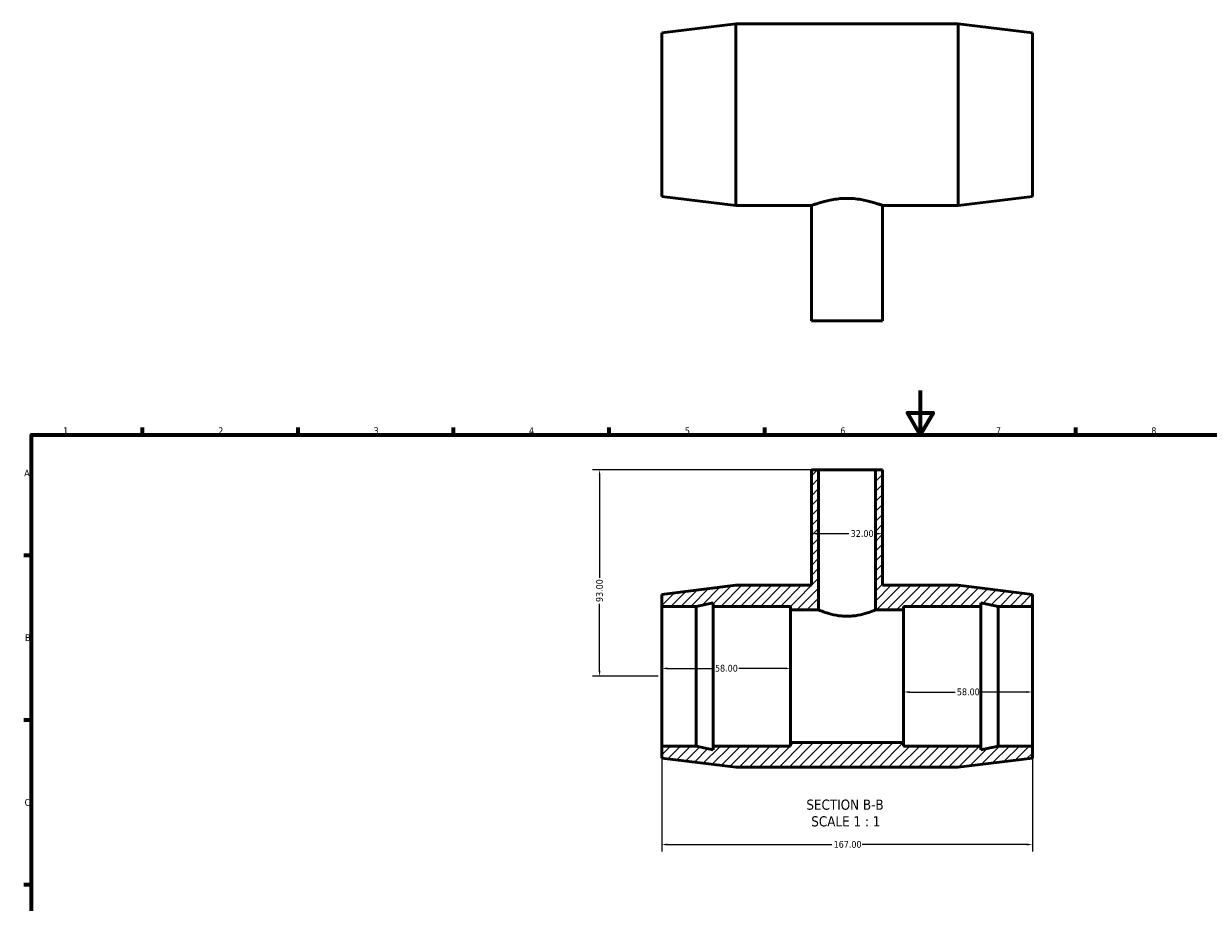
# Model space of a CAD drawing. Header units: millimetres. Extents: x 0 to 894, y -32 to 759.
# Tile 2 of 3: x 17 to 550, y 363 to 759. Entities that reach past the tile are written whole.
import ezdxf

# ---------------------------------------------------------------- set-up
doc = ezdxf.new("R2010")
doc.units = ezdxf.units.MM
for name, color, linetype, lineweight in [('Border (ANSI)', 7, 'Continuous', 70), ('Dimension (ANSI)', 7, 'Continuous', 25), ('Hatch (ANSI)', 7, 'Continuous', 18), ('Symbol (ANSI)', 7, 'Continuous', 25), ('Visible (ANSI)', 7, 'Continuous', 50)]:
    doc.layers.add(name, color=color, linetype=linetype, lineweight=lineweight)
doc.styles.add('Label Text (ANSI)', font='tahoma.ttf')
doc.styles.add('Note Text (ANSI)', font='tahoma.ttf')
doc.dimstyles.new('Default - mm (ANSI)', dxfattribs={"dimtxt": 3.048, "dimasz": 2.5, "dimexe": 3.175, "dimexo": 1.6002, "dimgap": 0.8, "dimtad": 0, "dimtoh": 1, "dimrnd": 1e-08, "dimzin": 4, "dimdsep": 46, "dimtxsty": 'Note Text (ANSI)', "dimcen": 0.09, "dimdle": 10, "dimclrd": 256, "dimclre": 256, "dimclrt": 230, "dimadec": 1, "dimazin": 1, "dimtfac": 1, "dimtofl": 0, "dimtmove": 0, "dimatfit": 3, "dimfxl": 1, "dimtolj": 1, "dimtzin": 4, "dimlwd": -1, "dimlwe": -1, "dimarcsym": 0})

# ---------------------------------------------------------------- blocks, each defined once
blk = doc.blocks.new('Borders Default Border')
at = {"layer": 'Border (ANSI)'}
for p, q in [((70.08, 574), (70.08, 577.45)), ((140.17, 574), (140.17, 577.45)), ((210.25, 574), (210.25, 577.45)), ((280.33, 574), (280.33, 577.45)), ((350.42, 574), (350.42, 577.45)), ((490.58, 574), (490.58, 577.45)), ((20, 519.75), (16.55, 519.75)), ((20, 445.5), (16.55, 445.5)), ((20, 371.25), (16.55, 371.25))]:
    blk.add_line(p, q, dxfattribs=at)
at = {"layer": 'Border (ANSI)', "flags": 128}
for points in [[(420.5, 594), (420.5, 574), (414.73, 584), (426.27, 584), (420.5, 574)], [(20, 20), (20, 574), (821, 574), (821, 20), (20, 20)]]:
    blk.add_lwpolyline(points, dxfattribs=at)
at = {"layer": 'Border (ANSI)', "color": 230, "true_color": 0xff0080, "char_height": 3.05, "attachment_point": 7, "style": 'Note Text (ANSI)'}
for s, insert in [('1', (34.35, 574.4)), ('2', (104.2, 574.4)), ('3', (174.26, 574.34)), ('4', (244.23, 574.4)), ('5', (314.48, 574.34)), ('6', (384.49, 574.34)), ('7', (454.6, 574.4)), ('8', (524.63, 574.33)), ('A', (16.78, 555.35)), ('B', (17.15, 481.1)), ('C', (16.95, 406.8))]:
    blk.add_mtext(s, dxfattribs=dict(at, insert=insert))
blk = doc.blocks.new('*D7')
at = {"layer": 'Defpoints', "color": 0, "transparency": 16777216}
for p in [(371.53, 529.52), (403.53, 529.52), (403.53, 529.52)]:
    blk.add_point(p, dxfattribs=at)
at = {"layer": 'Dimension (ANSI)', "transparency": 16777216}
for p, q in [((374.03, 529.52), (388.39, 529.52)), ((401.03, 529.52), (400.05, 529.52))]:
    blk.add_line(p, q, dxfattribs=at)
for points in [[(374.03, 529.93), (374.03, 529.1), (371.53, 529.52)], [(401.03, 529.93), (401.03, 529.1), (403.53, 529.52)]]:
    blk.add_solid(points, dxfattribs=at)
at = {"layer": 'Dimension (ANSI)', "color": 230, "true_color": 0xff0080, "transparency": 16777216, "insert": (389.19, 531.11), "char_height": 3.048, "attachment_point": 1, "style": 'Note Text (ANSI)'}
blk.add_mtext('\\A1;32.00', dxfattribs=at)
blk = doc.blocks.new('*D8')
at = {"layer": 'Defpoints', "color": 0, "transparency": 16777216}
for p in [(413.03, 465.25), (471.03, 465.25), (413.03, 458.14)]:
    blk.add_point(p, dxfattribs=at)
at = {"layer": 'Dimension (ANSI)', "transparency": 16777216}
for p, q in [((415.53, 458.14), (436.23, 458.14)), ((468.53, 458.14), (447.83, 458.14))]:
    blk.add_line(p, q, dxfattribs=at)
for points in [[(415.53, 458.56), (415.53, 457.72), (413.03, 458.14)], [(468.53, 458.56), (468.53, 457.72), (471.03, 458.14)]]:
    blk.add_solid(points, dxfattribs=at)
at = {"layer": 'Dimension (ANSI)', "color": 230, "true_color": 0xff0080, "transparency": 16777216, "insert": (437.03, 459.73), "char_height": 3.048, "attachment_point": 1, "style": 'Note Text (ANSI)'}
blk.add_mtext('\\A1;58.00', dxfattribs=at)
blk = doc.blocks.new('*D9')
at = {"layer": 'Defpoints', "color": 0, "transparency": 16777216}
for p in [(304.03, 433.75), (471.03, 433.75), (471.03, 389.38)]:
    blk.add_point(p, dxfattribs=at)
at = {"layer": 'Dimension (ANSI)', "transparency": 16777216}
for p, q in [((304.03, 432.15), (304.03, 386.21)), ((471.03, 432.15), (471.03, 386.21)), ((306.53, 389.38), (380.69, 389.38)), ((468.53, 389.38), (394.37, 389.38))]:
    blk.add_line(p, q, dxfattribs=at)
for points in [[(306.53, 389.8), (306.53, 388.96), (304.03, 389.38)], [(468.53, 389.8), (468.53, 388.96), (471.03, 389.38)]]:
    blk.add_solid(points, dxfattribs=at)
at = {"layer": 'Dimension (ANSI)', "color": 230, "true_color": 0xff0080, "transparency": 16777216, "insert": (381.49, 390.97), "char_height": 3.048, "attachment_point": 1, "style": 'Note Text (ANSI)'}
blk.add_mtext('\\A1;167.00', dxfattribs=at)
blk = doc.blocks.new('*D10')
at = {"layer": 'Defpoints', "color": 0, "transparency": 16777216}
for p in [(374.73, 558.25), (276.03, 465.25), (304.03, 465.25)]:
    blk.add_point(p, dxfattribs=at)
at = {"layer": 'Dimension (ANSI)', "transparency": 16777216}
for p, q in [((373.13, 558.25), (272.86, 558.25)), ((276.03, 555.75), (276.03, 509.61)), ((276.03, 467.75), (276.03, 497.89)), ((302.43, 465.25), (272.86, 465.25))]:
    blk.add_line(p, q, dxfattribs=at)
for points in [[(275.61, 555.75), (276.45, 555.75), (276.03, 558.25)], [(275.61, 467.75), (276.45, 467.75), (276.03, 465.25)]]:
    blk.add_solid(points, dxfattribs=at)
at = {"layer": 'Dimension (ANSI)', "color": 230, "true_color": 0xff0080, "transparency": 16777216, "insert": (274.44, 498.69), "char_height": 3.048, "attachment_point": 1, "rotation": 90, "style": 'Note Text (ANSI)'}
blk.add_mtext('\\A1;93.00', dxfattribs=at)
blk = doc.blocks.new('*D11')
at = {"layer": 'Defpoints', "color": 0, "transparency": 16777216}
for p in [(304.03, 465.25), (362.03, 468.78), (362.03, 465.25)]:
    blk.add_point(p, dxfattribs=at)
at = {"layer": 'Dimension (ANSI)', "transparency": 16777216}
for p, q in [((306.53, 468.78), (327.23, 468.78)), ((359.53, 468.78), (338.83, 468.78))]:
    blk.add_line(p, q, dxfattribs=at)
for points in [[(306.53, 469.2), (306.53, 468.37), (304.03, 468.78)], [(359.53, 469.2), (359.53, 468.37), (362.03, 468.78)]]:
    blk.add_solid(points, dxfattribs=at)
at = {"layer": 'Dimension (ANSI)', "color": 230, "true_color": 0xff0080, "transparency": 16777216, "insert": (328.03, 470.38), "char_height": 3.048, "attachment_point": 1, "style": 'Note Text (ANSI)'}
blk.add_mtext('\\A1;58.00', dxfattribs=at)

msp = doc.modelspace()

# ---------------------------------------------------------------- hatches: boundary and pattern name
at = {"layer": 'Hatch (ANSI)'}
h = msp.add_hatch(dxfattribs=at)
h.set_pattern_fill('ANSI31', color=256, scale=25.4, style=0)
h.set_pattern_definition([(45, (0, 0), (-2.245064, 2.245064), [])])
h.paths.add_polyline_path([(371.531, 558.249), (371.531, 506.249), (337.431, 506.249), (304.031, 502.149), (304.031, 496.749), (319.498, 496.749), (327.231, 498.393), (327.231, 496.749), (362.031, 496.749), (362.031, 495.174), (374.731, 495.174), (374.731, 558.249)])
h.paths.add_polyline_path([(403.531, 506.249), (403.531, 558.249), (400.331, 558.249), (400.331, 495.174), (413.031, 495.174), (413.031, 496.749), (447.831, 496.749), (447.831, 498.393), (455.565, 496.749), (471.031, 496.749), (471.031, 502.149), (437.631, 506.249)])
h.paths.add_polyline_path([(337.431, 424.249), (437.631, 424.249), (471.031, 428.349), (471.031, 433.749), (455.565, 433.749), (447.831, 432.105), (447.831, 433.749), (413.031, 433.749), (413.031, 435.324), (362.031, 435.324), (362.031, 433.749), (327.231, 433.749), (327.231, 432.105), (319.498, 433.749), (304.031, 433.749), (304.031, 428.349)])

# ---------------------------------------------------------------- linework, layer by layer
at = {"layer": 'Visible (ANSI)'}
for p, q in [((304.031, 755.321), (337.431, 759.421)), ((337.431, 677.421), (337.431, 759.421)), ((337.431, 759.421), (437.631, 759.421)), ((437.631, 677.421), (437.631, 759.421)), ((471.031, 755.321), (437.631, 759.421)), ((304.031, 681.521), (304.031, 755.321)), ((471.031, 681.521), (471.031, 755.321)), ((304.031, 681.521), (337.431, 677.421)), ((471.031, 681.521), (437.631, 677.421)), ((337.431, 677.421), (371.531, 677.421)), ((371.531, 625.421), (371.531, 677.421)), ((403.531, 625.421), (403.531, 677.421)), ((403.531, 677.421), (437.631, 677.421)), ((371.531, 625.421), (403.531, 625.421)), ((371.531, 558.249), (371.531, 506.249)), ((374.731, 558.249), (371.531, 558.249)), ((374.731, 495.174), (374.731, 558.249)), ((374.731, 558.249), (400.331, 558.249)), ((403.531, 558.249), (400.331, 558.249)), ((400.331, 558.249), (400.331, 495.174)), ((403.531, 506.249), (403.531, 558.249)), ((337.431, 506.249), (304.031, 502.149)), ((304.031, 502.149), (304.031, 496.749)), ((371.531, 506.249), (337.431, 506.249)), ((437.631, 506.249), (403.531, 506.249)), ((471.031, 502.149), (437.631, 506.249)), ((471.031, 496.749), (471.031, 502.149)), ((304.031, 496.749), (319.498, 496.749)), ((304.031, 433.749), (304.031, 496.749)), ((319.498, 496.749), (327.231, 498.393)), ((319.498, 433.749), (319.498, 496.749)), ((327.231, 498.393), (327.231, 496.749)), ((327.231, 496.749), (362.031, 496.749)), ((327.231, 433.749), (327.231, 496.749)), ((362.031, 496.749), (362.031, 495.174)), ((413.031, 495.174), (413.031, 496.749)), ((413.031, 496.749), (447.831, 496.749)), ((447.831, 496.749), (447.831, 498.393)), ((447.831, 498.393), (455.565, 496.749)), ((447.831, 433.749), (447.831, 496.749)), ((455.565, 496.749), (471.031, 496.749)), ((455.565, 433.749), (455.565, 496.749)), ((471.031, 433.749), (471.031, 496.749)), ((362.031, 495.174), (374.731, 495.174)), ((362.031, 435.324), (362.031, 495.174)), ((400.331, 495.174), (413.031, 495.174)), ((413.031, 435.324), (413.031, 495.174)), ((319.498, 433.749), (304.031, 433.749)), ((304.031, 433.749), (304.031, 428.349)), ((327.231, 432.105), (319.498, 433.749)), ((362.031, 433.749), (327.231, 433.749)), ((327.231, 433.749), (327.231, 432.105)), ((413.031, 435.324), (362.031, 435.324)), ((362.031, 435.324), (362.031, 433.749)), ((413.031, 433.749), (413.031, 435.324)), ((447.831, 433.749), (413.031, 433.749)), ((455.565, 433.749), (447.831, 432.105)), ((447.831, 432.105), (447.831, 433.749)), ((471.031, 433.749), (455.565, 433.749)), ((471.031, 428.349), (471.031, 433.749)), ((304.031, 428.349), (337.431, 424.249)), ((437.631, 424.249), (471.031, 428.349)), ((337.431, 424.249), (437.631, 424.249))]:
    msp.add_line(p, q, dxfattribs=at)
for points, knots in [([(371.531, 677.421), (371.531, 677.421), (371.63, 677.46), (372.04, 677.618), (372.352, 677.736), (373.171, 678.035), (373.68, 678.215), (374.851, 678.603), (375.514, 678.811), (377.627, 679.418), (379.411, 679.858), (382.362, 680.332), (383.391, 680.46), (385.467, 680.63), (386.514, 680.672), (387.531, 680.672)], [7.3175088, 7.3175088, 7.3175088, 7.3175088, 7.6222664, 7.6222664, 7.9270239, 7.9270239, 8.2317815, 8.2317815, 8.536539, 8.536539, 9.1466087, 9.1466087, 9.4516436, 9.4516436, 9.7566784, 9.7566784, 9.7566784, 9.7566784]), ([(387.531, 680.672), (388.548, 680.672), (389.596, 680.63), (391.672, 680.46), (392.7, 680.332), (395.651, 679.858), (397.436, 679.418), (399.549, 678.811), (400.211, 678.603), (401.382, 678.215), (401.891, 678.035), (402.711, 677.736), (403.023, 677.618), (403.433, 677.46), (403.531, 677.421), (403.531, 677.421)], [0, 0, 0, 0, 0.3050349, 0.3050349, 0.6100697, 0.6100697, 1.2201394, 1.2201394, 1.524897, 1.524897, 1.8296545, 1.8296545, 2.1344121, 2.1344121, 2.4391696, 2.4391696, 2.4391696, 2.4391696]), ([(387.531, 492.298), (386.716, 492.298), (385.876, 492.336), (384.213, 492.489), (383.39, 492.603), (381.031, 493.025), (379.606, 493.415), (377.356, 494.129), (376.374, 494.503), (375.389, 494.897), (375.139, 495.001), (374.81, 495.14), (374.731, 495.174), (374.731, 495.174)], [0, 0, 0, 0, 0.2447134, 0.2447134, 0.4894268, 0.4894268, 0.9788537, 0.9788537, 1.4676171, 1.4676171, 1.7119988, 1.7119988, 1.9563805, 1.9563805, 1.9563805, 1.9563805]), ([(400.331, 495.174), (400.331, 495.174), (400.252, 495.14), (399.923, 495.001), (399.673, 494.897), (398.688, 494.503), (397.706, 494.129), (395.457, 493.415), (394.032, 493.025), (391.672, 492.603), (390.849, 492.489), (389.186, 492.336), (388.347, 492.298), (387.531, 492.298)], [5.8691414, 5.8691414, 5.8691414, 5.8691414, 6.1135231, 6.1135231, 6.3579048, 6.3579048, 6.8466683, 6.8466683, 7.3360951, 7.3360951, 7.5808085, 7.5808085, 7.8255219, 7.8255219, 7.8255219, 7.8255219])]:
    msp.add_open_spline(points, degree=3, knots=knots, dxfattribs=at)

# ---------------------------------------------------------------- block references
msp.add_blockref('Borders Default Border', (0, 0))

# ---------------------------------------------------------------- texts
at = {"layer": 'Symbol (ANSI)', "char_height": 4.572, "attachment_point": 7, "style": 'Label Text (ANSI)'}
for s, insert in [('SECTION B-B', (369.203, 404.984)), ('SCALE 1 : 1', (371.426, 397.472))]:
    msp.add_mtext(s, dxfattribs=dict(at, insert=insert))

# ---------------------------------------------------------------- dimensions: what is measured, and where the dimension line sits
at = {"layer": 'Dimension (ANSI)'}
for base, p1, p2, angle, override, picture, middle in [((276.031, 465.249), (374.731, 558.249), (304.031, 465.249), 90, {"dimtoh": 0, "dimdec": 2, "dimtp": 0, "dimtm": 0, "dimtdec": 2, "dimatfit": 1}, '*D10', (276.031, 503.749)), ((403.531, 529.518), (371.531, 529.518), (403.531, 529.518), 180, {"dimtoh": 0, "dimdec": 2, "dimse1": 1, "dimse2": 1, "dimtp": 0, "dimtm": 0, "dimtdec": 2, "dimatfit": 1}, '*D7', (394.222, 529.518)), ((362.031, 468.783), (304.031, 465.249), (362.031, 465.249), 180, {"dimtoh": 0, "dimdec": 2, "dimse1": 1, "dimse2": 1, "dimtp": 0, "dimtm": 0, "dimtdec": 2, "dimatfit": 1}, '*D11', (333.031, 468.783)), ((413.031, 458.139), (471.031, 465.249), (413.031, 465.249), 180, {"dimtoh": 0, "dimdec": 2, "dimse1": 1, "dimse2": 1, "dimtp": 0, "dimtm": 0, "dimtdec": 2, "dimatfit": 1}, '*D8', (442.031, 458.139)), ((471.031, 389.381), (304.031, 433.749), (471.031, 433.749), 180, {"dimtoh": 0, "dimdec": 2, "dimtp": 0, "dimtm": 0, "dimtdec": 2, "dimatfit": 1}, '*D9', (387.531, 389.381))]:
    dim = msp.add_linear_dim(base=base, p1=p1, p2=p2, angle=angle, dimstyle='Default - mm (ANSI)', override=override, dxfattribs=at)
    dim.commit()
    dim.dimension.update_dxf_attribs({"geometry": picture, "text_midpoint": middle, "dimtype": 160})

doc.saveas('drawing.dxf')
